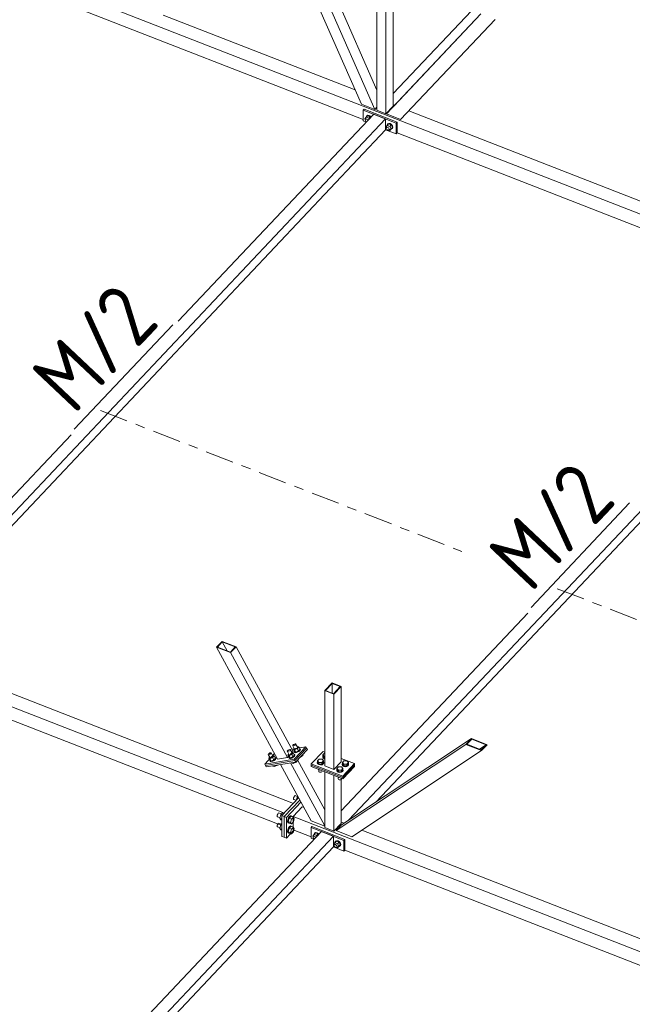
# Model space of a CAD drawing. Header units: millimetres. Extents: x -681 to 506, y -45 to 794.
# Tile 36 of 256: x 22 to 61, y 185 to 247. Entities that reach past the tile are written whole.
import ezdxf

# ---------------------------------------------------------------- set-up
doc = ezdxf.new("R2010")
doc.units = ezdxf.units.MM
doc.header["$LTSCALE"] = 0.6
doc.linetypes.add('XKITLINE00', pattern=[0])
doc.linetypes.add('XKITLINE03', pattern=[6, 3, -1, 1, -1])
for name, color, linetype, lineweight in [('Bolt', 7, 'Continuous', 0), ('Part', 2, 'Continuous', 0), ('PartMark', 3, 'Continuous', 0), ('S-GRID', 1, 'Continuous', 0)]:
    doc.layers.add(name, color=color, linetype=linetype, lineweight=lineweight)
doc.styles.add('ISOCPEUR', font='ISOCPEUR.TTF')

msp = doc.modelspace()

# ---------------------------------------------------------------- linework, layer by layer
at = {"layer": 'Bolt', "color": 3, "linetype": 'XKITLINE00', "lineweight": 0}
for p, q in [((43.647, 241.102), (43.729, 241.198)), ((43.676, 241.044), (43.647, 241.102)), ((43.67, 241.026), (43.683, 241.064)), ((43.683, 241.064), (43.729, 241.112)), ((43.683, 241.064), (43.718, 241.081)), ((43.718, 241.081), (43.765, 241.074)), ((43.728, 241.204), (43.751, 241.274)), ((43.729, 241.198), (43.728, 241.204)), ((43.729, 241.198), (43.821, 241.295)), ((43.894, 241.133), (43.729, 241.198)), ((43.751, 241.274), (43.816, 241.306)), ((43.751, 241.274), (43.769, 241.292)), ((43.765, 241.074), (43.813, 241.044)), ((43.833, 241.324), (43.769, 241.292)), ((43.816, 241.306), (43.904, 241.293)), ((43.986, 241.231), (43.821, 241.295)), ((43.921, 241.311), (43.833, 241.324)), ((43.894, 241.133), (43.986, 241.231)), ((43.921, 241.081), (43.894, 241.133)), ((43.904, 241.293), (43.991, 241.238)), ((44.009, 241.256), (43.921, 241.311)), ((44.013, 241.179), (43.986, 241.231)), ((43.991, 241.238), (44.026, 241.193)), ((44.044, 241.211), (44.009, 241.256)), ((43.683, 240.979), (43.67, 241.026)), ((43.718, 240.934), (43.683, 240.979)), ((43.758, 240.909), (43.718, 240.934)), ((43.813, 241.044), (43.846, 241.002)), ((44.977, 240.583), (45.059, 240.679)), ((45.006, 240.526), (44.977, 240.583)), ((45, 240.507), (45.013, 240.545)), ((45.013, 240.46), (45, 240.507)), ((45.013, 240.545), (45.059, 240.594)), ((45.013, 240.545), (45.048, 240.563)), ((45.048, 240.415), (45.013, 240.46)), ((45.048, 240.563), (45.095, 240.555)), ((45.058, 240.685), (45.081, 240.755)), ((45.059, 240.679), (45.058, 240.685)), ((45.059, 240.679), (45.151, 240.777)), ((45.059, 240.679), (45.223, 240.615)), ((45.081, 240.755), (45.146, 240.787)), ((45.081, 240.755), (45.099, 240.773)), ((45.095, 240.555), (45.143, 240.525)), ((45.163, 240.806), (45.099, 240.773)), ((45.143, 240.525), (45.177, 240.481)), ((45.146, 240.787), (45.233, 240.774)), ((45.316, 240.712), (45.151, 240.777)), ((45.251, 240.793), (45.163, 240.806)), ((45.177, 240.481), (45.19, 240.433)), ((45.177, 240.396), (45.223, 240.444)), ((45.19, 240.433), (45.177, 240.396)), ((45.223, 240.615), (45.316, 240.712)), ((45.223, 240.615), (45.306, 240.455)), ((45.223, 240.359), (45.316, 240.457)), ((45.223, 240.359), (45.306, 240.455)), ((45.233, 240.774), (45.321, 240.719)), ((45.339, 240.737), (45.251, 240.793)), ((45.306, 240.455), (45.398, 240.553)), ((45.321, 240.446), (45.307, 240.448)), ((45.398, 240.553), (45.316, 240.712)), ((45.316, 240.457), (45.398, 240.553)), ((45.321, 240.719), (45.386, 240.636)), ((45.386, 240.479), (45.321, 240.446)), ((45.403, 240.654), (45.339, 240.737)), ((45.386, 240.636), (45.409, 240.548)), ((45.409, 240.548), (45.386, 240.479)), ((45.386, 240.479), (45.403, 240.497)), ((45.426, 240.567), (45.403, 240.654)), ((45.403, 240.497), (45.426, 240.567)), ((45.095, 240.385), (45.048, 240.415)), ((45.143, 240.378), (45.095, 240.385)), ((45.177, 240.396), (45.143, 240.378)), ((45.157, 240.385), (45.223, 240.359)), ((38.831, 201.073), (38.879, 201.088)), ((38.879, 201.088), (38.912, 201.086)), ((39.069, 201.351), (39.087, 201.38)), ((39.077, 201.334), (39.069, 201.351)), ((39.11, 201.332), (39.077, 201.334)), ((39.192, 201.122), (39.077, 201.334)), ((39.087, 201.38), (39.126, 201.412)), ((39.158, 201.347), (39.11, 201.332)), ((39.167, 201.168), (39.111, 201.109)), ((39.111, 201.109), (39.183, 201.076)), ((39.191, 200.962), (39.111, 201.109)), ((39.126, 201.412), (39.177, 201.44)), ((39.209, 201.374), (39.158, 201.347)), ((39.177, 201.44), (39.225, 201.454)), ((39.354, 201.149), (39.183, 201.076)), ((39.248, 201.407), (39.209, 201.374)), ((39.225, 201.454), (39.258, 201.453)), ((39.266, 201.435), (39.248, 201.407)), ((39.258, 201.453), (39.266, 201.435)), ((39.373, 201.241), (39.258, 201.453)), ((39.354, 201.276), (39.382, 201.288)), ((39.454, 201.255), (39.354, 201.149)), ((39.354, 201.149), (39.434, 201.002)), ((39.382, 201.288), (39.454, 201.255)), ((39.434, 201.002), (39.534, 201.108)), ((39.454, 201.255), (39.534, 201.108)), ((39.545, 201.113), (39.512, 201.059)), ((39.513, 201.146), (39.53, 201.145)), ((39.53, 201.145), (39.545, 201.113)), ((39.545, 201.117), (39.53, 201.145)), ((39.56, 201.085), (39.545, 201.117)), ((37.511, 200.786), (37.529, 200.815)), ((37.52, 200.769), (37.511, 200.786)), ((37.552, 200.767), (37.52, 200.769)), ((37.634, 200.557), (37.52, 200.769)), ((37.529, 200.815), (37.569, 200.847)), ((37.6, 200.782), (37.552, 200.767)), ((37.61, 200.603), (37.554, 200.544)), ((37.554, 200.544), (37.625, 200.511)), ((37.634, 200.397), (37.554, 200.544)), ((37.569, 200.847), (37.619, 200.874)), ((37.651, 200.809), (37.6, 200.782)), ((37.619, 200.874), (37.668, 200.889)), ((37.796, 200.584), (37.625, 200.511)), ((37.625, 200.511), (37.705, 200.364)), ((37.691, 200.841), (37.651, 200.809)), ((37.668, 200.889), (37.7, 200.888)), ((37.709, 200.87), (37.691, 200.841)), ((37.7, 200.888), (37.709, 200.87)), ((37.815, 200.676), (37.7, 200.888)), ((37.796, 200.711), (37.825, 200.722)), ((37.896, 200.689), (37.796, 200.584)), ((37.796, 200.584), (37.876, 200.437)), ((37.825, 200.722), (37.896, 200.689)), ((37.876, 200.437), (37.976, 200.542)), ((37.954, 200.494), (37.881, 200.434)), ((37.896, 200.689), (37.976, 200.542)), ((37.896, 200.407), (37.969, 200.467)), ((37.987, 200.547), (37.954, 200.494)), ((37.955, 200.581), (37.972, 200.58)), ((37.969, 200.467), (38.002, 200.52)), ((37.972, 200.58), (37.987, 200.547)), ((37.987, 200.552), (37.972, 200.58)), ((38.002, 200.52), (37.987, 200.552)), ((38.723, 200.985), (38.741, 201.014)), ((38.731, 200.967), (38.723, 200.985)), ((38.764, 200.966), (38.731, 200.967)), ((38.846, 200.756), (38.731, 200.967)), ((38.741, 201.014), (38.781, 201.046)), ((38.812, 200.981), (38.764, 200.966)), ((38.821, 200.802), (38.766, 200.743)), ((38.766, 200.743), (38.837, 200.71)), ((38.845, 200.596), (38.766, 200.743)), ((38.781, 201.046), (38.831, 201.073)), ((38.863, 201.008), (38.812, 200.981)), ((38.834, 200.591), (38.842, 200.603)), ((38.85, 200.558), (38.834, 200.591)), ((39.008, 200.783), (38.837, 200.71)), ((38.837, 200.71), (38.917, 200.563)), ((38.845, 200.596), (38.917, 200.563)), ((38.91, 200.556), (38.85, 200.558)), ((38.864, 200.531), (38.85, 200.558)), ((38.903, 201.04), (38.863, 201.008)), ((38.864, 200.531), (38.925, 200.528)), ((38.921, 201.069), (38.903, 201.04)), ((38.999, 200.583), (38.91, 200.556)), ((38.912, 201.086), (38.921, 201.069)), ((39.027, 200.875), (38.912, 201.086)), ((38.917, 200.563), (39.088, 200.636)), ((38.925, 200.528), (39.014, 200.555)), ((39.093, 200.633), (38.999, 200.583)), ((39.008, 200.909), (39.036, 200.921)), ((39.108, 200.888), (39.008, 200.783)), ((39.008, 200.783), (39.088, 200.636)), ((39.014, 200.555), (39.108, 200.606)), ((39.036, 200.921), (39.108, 200.888)), ((39.088, 200.636), (39.188, 200.741)), ((39.166, 200.693), (39.093, 200.633)), ((39.108, 200.888), (39.188, 200.741)), ((39.108, 200.606), (39.181, 200.666)), ((39.199, 200.746), (39.166, 200.693)), ((39.167, 200.779), (39.184, 200.779)), ((39.18, 200.957), (39.187, 200.969)), ((39.195, 200.925), (39.18, 200.957)), ((39.181, 200.666), (39.214, 200.719)), ((39.183, 201.076), (39.263, 200.929)), ((39.184, 200.779), (39.199, 200.746)), ((39.199, 200.751), (39.184, 200.779)), ((39.191, 200.962), (39.263, 200.929)), ((39.256, 200.922), (39.195, 200.925)), ((39.21, 200.897), (39.195, 200.925)), ((39.214, 200.719), (39.199, 200.751)), ((39.21, 200.897), (39.271, 200.894)), ((39.345, 200.949), (39.256, 200.922)), ((39.263, 200.929), (39.434, 201.002)), ((39.271, 200.894), (39.36, 200.922)), ((39.439, 201), (39.345, 200.949)), ((39.36, 200.922), (39.454, 200.972)), ((39.512, 201.059), (39.439, 201)), ((39.454, 200.972), (39.527, 201.032)), ((39.527, 201.032), (39.56, 201.085)), ((39.557, 200.619), (39.626, 200.648)), ((39.626, 200.648), (39.611, 200.676)), ((39.626, 200.648), (39.726, 200.754)), ((39.726, 200.754), (39.711, 200.782)), ((40.639, 200.382), (40.739, 200.488)), ((40.739, 200.488), (40.931, 200.485)), ((40.931, 200.485), (41.024, 200.376)), ((40.972, 200.642), (40.985, 200.671)), ((40.997, 200.576), (40.972, 200.642)), ((40.972, 200.616), (40.972, 200.642)), ((40.972, 200.616), (40.997, 200.55)), ((40.985, 200.748), (41.085, 200.854)), ((40.985, 200.642), (40.985, 200.748)), ((41.077, 200.64), (40.985, 200.748)), ((41.077, 200.533), (40.985, 200.642)), ((41.07, 200.526), (40.997, 200.576)), ((40.997, 200.55), (41.07, 200.501)), ((41.106, 200.519), (41.07, 200.526)), ((41.07, 200.501), (41.106, 200.494)), ((41.077, 200.533), (41.077, 200.64)), ((41.106, 200.639), (41.077, 200.64)), ((41.106, 200.533), (41.077, 200.533)), ((41.085, 200.854), (41.106, 200.854)), ((37.622, 200.392), (37.63, 200.404)), ((37.638, 200.36), (37.622, 200.392)), ((37.634, 200.397), (37.705, 200.364)), ((37.698, 200.357), (37.638, 200.36)), ((37.653, 200.332), (37.638, 200.36)), ((37.653, 200.332), (37.713, 200.329)), ((37.787, 200.384), (37.698, 200.357)), ((37.705, 200.364), (37.876, 200.437)), ((37.713, 200.329), (37.802, 200.357)), ((37.881, 200.434), (37.787, 200.384)), ((37.802, 200.357), (37.896, 200.407)), ((37.826, 200.043), (37.816, 200.061)), ((37.826, 200.043), (37.897, 200.01)), ((37.897, 200.01), (37.865, 200.069)), ((37.897, 200.01), (38.068, 200.083)), ((38.068, 200.083), (38.059, 200.101)), ((38.068, 200.083), (38.09, 200.106)), ((39.038, 200.242), (39.028, 200.26)), ((39.038, 200.242), (39.109, 200.209)), ((39.109, 200.209), (39.077, 200.268)), ((39.109, 200.209), (39.28, 200.282)), ((39.28, 200.282), (39.265, 200.31)), ((39.28, 200.282), (39.38, 200.388)), ((39.38, 200.388), (39.365, 200.415)), ((40.626, 200.276), (40.639, 200.305)), ((40.651, 200.209), (40.626, 200.276)), ((40.626, 200.25), (40.626, 200.276)), ((40.626, 200.25), (40.651, 200.184)), ((40.639, 200.275), (40.639, 200.382)), ((40.731, 200.273), (40.639, 200.382)), ((40.639, 200.275), (40.731, 200.167)), ((40.725, 200.16), (40.651, 200.209)), ((40.651, 200.184), (40.725, 200.134)), ((40.827, 200.141), (40.725, 200.16)), ((40.725, 200.134), (40.827, 200.115)), ((40.731, 200.167), (40.731, 200.273)), ((40.924, 200.271), (40.731, 200.273)), ((40.731, 200.167), (40.924, 200.164)), ((40.93, 200.157), (40.827, 200.141)), ((40.827, 200.115), (40.93, 200.131)), ((41.024, 200.376), (40.924, 200.271)), ((40.924, 200.164), (40.924, 200.271)), ((40.924, 200.164), (41.024, 200.27)), ((41.007, 200.204), (40.93, 200.157)), ((40.93, 200.131), (41.007, 200.179)), ((41.037, 200.27), (41.007, 200.204)), ((41.007, 200.179), (41.037, 200.244)), ((41.024, 200.27), (41.024, 200.376)), ((41.024, 200.304), (41.037, 200.27)), ((41.037, 200.244), (41.037, 200.27)), ((41.874, 199.9), (41.974, 200.006)), ((41.874, 199.794), (41.874, 199.9)), ((41.966, 199.792), (41.874, 199.9)), ((41.974, 200.006), (42.166, 200.003)), ((42.259, 199.895), (42.159, 199.789)), ((42.166, 200.003), (42.259, 199.895)), ((42.206, 200.16), (42.22, 200.189)), ((42.232, 200.094), (42.206, 200.16)), ((42.206, 200.135), (42.206, 200.16)), ((42.206, 200.135), (42.232, 200.068)), ((42.22, 200.267), (42.319, 200.372)), ((42.22, 200.16), (42.22, 200.267)), ((42.312, 200.158), (42.22, 200.267)), ((42.22, 200.16), (42.312, 200.052)), ((42.305, 200.044), (42.232, 200.094)), ((42.232, 200.068), (42.305, 200.019)), ((42.259, 199.788), (42.259, 199.895)), ((42.407, 200.025), (42.305, 200.044)), ((42.305, 200.019), (42.407, 200)), ((42.312, 200.052), (42.312, 200.158)), ((42.505, 200.155), (42.312, 200.158)), ((42.312, 200.052), (42.505, 200.049)), ((42.319, 200.372), (42.512, 200.37)), ((42.511, 200.042), (42.407, 200.025)), ((42.407, 200), (42.511, 200.016)), ((42.604, 200.261), (42.505, 200.155)), ((42.505, 200.049), (42.604, 200.155)), ((42.505, 200.049), (42.505, 200.155)), ((42.588, 200.089), (42.511, 200.042)), ((42.511, 200.016), (42.588, 200.063)), ((42.512, 200.37), (42.604, 200.261)), ((42.617, 200.155), (42.588, 200.089)), ((42.588, 200.063), (42.617, 200.129)), ((42.604, 200.155), (42.604, 200.261)), ((42.604, 200.189), (42.617, 200.155)), ((42.617, 200.129), (42.617, 200.155)), ((40.731, 199.81), (40.713, 199.831)), ((40.72, 199.721), (40.72, 199.823)), ((40.72, 199.721), (40.734, 199.685)), ((40.731, 199.81), (40.731, 199.824)), ((40.769, 199.809), (40.731, 199.81)), ((40.734, 199.685), (40.774, 199.658)), ((40.774, 199.658), (40.829, 199.648)), ((40.829, 199.648), (40.885, 199.657)), ((40.885, 199.657), (40.926, 199.682)), ((40.926, 199.682), (40.942, 199.718)), ((40.942, 199.718), (40.942, 199.741)), ((41.861, 199.794), (41.874, 199.823)), ((41.886, 199.728), (41.861, 199.794)), ((41.861, 199.768), (41.861, 199.794)), ((41.861, 199.768), (41.886, 199.702)), ((41.874, 199.794), (41.966, 199.685)), ((41.959, 199.678), (41.886, 199.728)), ((41.886, 199.702), (41.959, 199.653)), ((41.966, 199.328), (41.948, 199.349)), ((41.955, 199.239), (41.955, 199.341)), ((41.955, 199.239), (41.969, 199.203)), ((42.062, 199.659), (41.959, 199.678)), ((41.959, 199.653), (42.062, 199.633)), ((41.966, 199.685), (41.966, 199.792)), ((42.159, 199.789), (41.966, 199.792)), ((41.966, 199.685), (42.159, 199.683)), ((41.966, 199.328), (41.966, 199.342)), ((42.004, 199.327), (41.966, 199.328)), ((42.165, 199.675), (42.062, 199.659)), ((42.062, 199.633), (42.165, 199.65)), ((42.159, 199.683), (42.159, 199.789)), ((42.159, 199.683), (42.259, 199.788)), ((42.161, 199.201), (42.177, 199.236)), ((42.242, 199.723), (42.165, 199.675)), ((42.165, 199.65), (42.242, 199.697)), ((42.177, 199.236), (42.177, 199.26)), ((42.272, 199.788), (42.242, 199.723)), ((42.242, 199.697), (42.272, 199.763)), ((42.259, 199.823), (42.272, 199.788)), ((42.272, 199.763), (42.272, 199.788)), ((41.969, 199.203), (42.008, 199.177)), ((42.008, 199.177), (42.064, 199.166)), ((42.064, 199.166), (42.12, 199.175)), ((42.12, 199.175), (42.161, 199.201)), ((39.129, 198.031), (39.12, 197.971)), ((39.12, 197.971), (39.129, 197.929)), ((39.154, 198.096), (39.129, 198.031)), ((39.189, 198.146), (39.154, 198.096)), ((39.224, 198.169), (39.189, 198.146)), ((39.224, 198.169), (39.397, 198.101)), ((39.297, 197.865), (39.348, 198.048)), ((39.348, 198.048), (39.4, 198.103)), ((39.348, 198.048), (39.437, 198.014)), ((39.129, 197.929), (39.154, 197.919)), ((39.154, 197.919), (39.155, 197.919)), ((39.154, 197.919), (39.295, 197.864)), ((38.092, 196.932), (38.082, 196.871)), ((38.082, 196.871), (38.092, 196.83)), ((38.117, 196.997), (38.092, 196.932)), ((38.092, 196.83), (38.117, 196.82)), ((38.151, 197.047), (38.117, 196.997)), ((38.117, 196.82), (38.118, 196.82)), ((38.117, 196.82), (38.259, 196.764)), ((38.186, 197.07), (38.151, 197.047)), ((38.186, 197.07), (38.36, 197.002)), ((38.31, 196.949), (38.25, 196.733)), ((38.25, 196.733), (38.31, 196.643)), ((38.25, 196.733), (38.387, 196.679)), ((38.43, 197.076), (38.31, 196.949)), ((38.31, 196.949), (38.399, 196.914)), ((38.43, 197.076), (38.519, 197.041)), ((38.81, 196.758), (38.764, 196.64)), ((38.851, 196.738), (38.792, 196.521)), ((38.802, 196.626), (38.848, 196.743)), ((38.873, 196.85), (38.81, 196.758)), ((38.848, 196.743), (38.911, 196.836)), ((38.971, 196.865), (38.851, 196.738)), ((38.851, 196.738), (38.994, 196.683)), ((38.937, 196.893), (38.873, 196.85)), ((38.911, 196.836), (38.975, 196.878)), ((38.937, 196.893), (38.975, 196.878)), ((38.971, 196.865), (39.114, 196.809)), ((38.975, 196.878), (39.021, 196.858)), ((38.994, 196.683), (39.114, 196.809)), ((39.021, 196.858), (39.024, 196.844)), ((39.114, 196.809), (39.174, 196.72)), ((39.174, 196.72), (39.114, 196.503)), ((38.092, 196.294), (38.082, 196.233)), ((38.082, 196.233), (38.092, 196.192)), ((38.117, 196.358), (38.092, 196.294)), ((38.092, 196.192), (38.117, 196.181)), ((38.151, 196.409), (38.117, 196.358)), ((38.117, 196.181), (38.118, 196.182)), ((38.117, 196.181), (38.259, 196.126)), ((38.186, 196.431), (38.151, 196.409)), ((38.186, 196.431), (38.36, 196.364)), ((38.31, 196.311), (38.25, 196.094)), ((38.25, 196.094), (38.31, 196.005)), ((38.25, 196.094), (38.387, 196.041)), ((38.31, 196.643), (38.387, 196.613)), ((38.387, 196.392), (38.31, 196.311)), ((38.31, 196.311), (38.387, 196.281)), ((38.764, 196.64), (38.747, 196.529)), ((38.747, 196.529), (38.764, 196.453)), ((38.764, 196.453), (38.81, 196.434)), ((38.81, 196.12), (38.764, 196.002)), ((38.785, 196.514), (38.802, 196.626)), ((38.802, 196.438), (38.785, 196.514)), ((38.792, 196.521), (38.851, 196.432)), ((38.792, 196.521), (38.934, 196.466)), ((38.851, 196.1), (38.792, 195.883)), ((38.848, 196.419), (38.802, 196.438)), ((38.802, 195.987), (38.848, 196.105)), ((38.81, 196.434), (38.811, 196.434)), ((38.81, 196.434), (38.848, 196.419)), ((38.873, 196.212), (38.81, 196.12)), ((38.861, 196.428), (38.848, 196.419)), ((38.848, 196.105), (38.911, 196.197)), ((38.851, 196.432), (38.994, 196.376)), ((38.971, 196.227), (38.851, 196.1)), ((38.851, 196.1), (38.994, 196.044)), ((38.937, 196.254), (38.873, 196.212)), ((38.911, 196.197), (38.975, 196.239)), ((38.934, 196.466), (38.994, 196.683)), ((38.994, 196.376), (38.934, 196.466)), ((38.937, 196.254), (38.975, 196.239)), ((38.971, 196.227), (39.114, 196.171)), ((38.975, 196.239), (39.021, 196.22)), ((39.114, 196.503), (38.994, 196.376)), ((38.994, 196.044), (39.114, 196.171)), ((39.021, 196.22), (39.024, 196.206)), ((39.114, 196.171), (39.174, 196.081)), ((38.31, 196.005), (38.387, 195.975)), ((38.764, 196.002), (38.747, 195.89)), ((38.747, 195.89), (38.764, 195.815)), ((38.764, 195.815), (38.81, 195.795)), ((38.785, 195.876), (38.802, 195.987)), ((38.802, 195.8), (38.785, 195.876)), ((38.792, 195.883), (38.851, 195.793)), ((38.792, 195.883), (38.934, 195.828)), ((38.848, 195.781), (38.802, 195.8)), ((38.81, 195.795), (38.811, 195.796)), ((38.81, 195.795), (38.848, 195.781)), ((38.861, 195.789), (38.848, 195.781)), ((38.851, 195.793), (38.994, 195.738)), ((38.934, 195.828), (38.994, 196.044)), ((38.994, 195.738), (38.934, 195.828)), ((39.114, 195.865), (38.994, 195.738)), ((39.174, 196.081), (39.114, 195.865)), ((40.34, 195.609), (40.422, 195.704)), ((40.369, 195.551), (40.34, 195.609)), ((40.363, 195.533), (40.376, 195.57)), ((40.376, 195.485), (40.363, 195.533)), ((40.376, 195.57), (40.422, 195.619)), ((40.376, 195.57), (40.411, 195.588)), ((40.411, 195.44), (40.376, 195.485)), ((40.411, 195.588), (40.458, 195.581)), ((40.421, 195.711), (40.444, 195.78)), ((40.422, 195.705), (40.421, 195.711)), ((40.422, 195.704), (40.514, 195.802)), ((40.586, 195.64), (40.422, 195.704)), ((40.444, 195.78), (40.508, 195.813)), ((40.444, 195.78), (40.461, 195.799)), ((40.458, 195.581), (40.506, 195.551)), ((40.526, 195.831), (40.461, 195.799)), ((40.506, 195.551), (40.539, 195.508)), ((40.508, 195.813), (40.596, 195.8)), ((40.679, 195.738), (40.514, 195.802)), ((40.614, 195.818), (40.526, 195.831)), ((40.586, 195.64), (40.679, 195.738)), ((40.613, 195.588), (40.586, 195.64)), ((40.596, 195.8), (40.684, 195.744)), ((40.702, 195.763), (40.614, 195.818)), ((40.706, 195.685), (40.679, 195.738)), ((40.684, 195.744), (40.719, 195.699)), ((40.736, 195.718), (40.702, 195.763)), ((40.451, 195.415), (40.411, 195.44)), ((41.669, 195.09), (41.752, 195.185)), ((41.699, 195.032), (41.669, 195.09)), ((41.693, 195.014), (41.706, 195.052)), ((41.706, 194.966), (41.693, 195.014)), ((41.706, 195.052), (41.752, 195.1)), ((41.706, 195.052), (41.74, 195.069)), ((41.74, 194.922), (41.706, 194.966)), ((41.74, 195.069), (41.788, 195.062)), ((41.788, 194.892), (41.74, 194.922)), ((41.75, 195.192), (41.774, 195.261)), ((41.752, 195.186), (41.75, 195.192)), ((41.752, 195.185), (41.844, 195.283)), ((41.752, 195.185), (41.916, 195.121)), ((41.774, 195.261), (41.838, 195.294)), ((41.774, 195.261), (41.791, 195.28)), ((41.788, 195.062), (41.835, 195.032)), ((41.835, 194.885), (41.788, 194.892)), ((41.856, 195.312), (41.791, 195.28)), ((41.835, 195.032), (41.87, 194.987)), ((41.87, 194.902), (41.835, 194.885)), ((41.838, 195.294), (41.926, 195.281)), ((42.008, 195.219), (41.844, 195.283)), ((41.85, 194.892), (41.916, 194.866)), ((41.944, 195.299), (41.856, 195.312)), ((41.87, 194.987), (41.883, 194.94)), ((41.87, 194.902), (41.916, 194.951)), ((41.883, 194.94), (41.87, 194.902)), ((41.916, 195.121), (42.008, 195.219)), ((41.916, 195.121), (41.999, 194.962)), ((41.916, 194.866), (42.008, 194.964)), ((41.916, 194.866), (41.999, 194.962)), ((41.926, 195.281), (42.014, 195.226)), ((42.031, 195.244), (41.944, 195.299)), ((41.999, 194.962), (42.091, 195.059)), ((42.014, 194.953), (42, 194.955)), ((42.091, 195.059), (42.008, 195.219)), ((42.008, 194.964), (42.091, 195.059)), ((42.014, 195.226), (42.078, 195.143)), ((42.078, 194.985), (42.014, 194.953)), ((42.096, 195.161), (42.031, 195.244)), ((42.078, 195.143), (42.102, 195.055)), ((42.102, 195.055), (42.078, 194.985)), ((42.078, 194.985), (42.096, 195.004)), ((42.119, 195.073), (42.096, 195.161)), ((42.096, 195.004), (42.119, 195.073))]:
    msp.add_line(p, q, dxfattribs=at)
at = {"layer": 'Part', "color": 2, "linetype": 'XKITLINE00', "lineweight": 0}
for p, q in [((-12.544, 263.772), (70.819, 231.256)), ((57.291, 255.244), (45.444, 242.695)), ((16.716, 251.508), (43.541, 241.045)), ((45.444, 250.588), (45.444, 241.906)), ((44.413, 250.321), (44.413, 241.64)), ((44.983, 250.099), (44.983, 241.417)), ((40.42, 248.896), (43.435, 242.021)), ((44.276, 241.693), (41.107, 248.92)), ((44.413, 242.92), (41.701, 249.104)), ((30.858, 247.679), (43.037, 242.928)), ((51.012, 247.748), (45.02, 241.403)), ((45.481, 241.891), (51.012, 247.748)), ((51.906, 247.399), (45.914, 241.054)), ((43.435, 242.021), (44.276, 241.693)), ((43.599, 241.704), (43.541, 241.643)), ((45.688, 240.888), (43.599, 241.704)), ((44.276, 241.693), (44.413, 241.838)), ((44.983, 241.417), (45.444, 241.906)), ((45.444, 241.989), (45.539, 241.952)), ((44.966, 241.087), (19.371, 213.974)), ((44.206, 241.383), (31.812, 228.255)), ((43.541, 241.643), (45.631, 240.827)), ((43.541, 240.962), (43.541, 241.643)), ((44.966, 241.087), (44.206, 241.383)), ((44.413, 241.64), (44.983, 241.417)), ((44.966, 240.406), (44.966, 241.087)), ((45.02, 241.403), (45.914, 241.054)), ((46.433, 241.604), (71.396, 231.867)), ((43.541, 240.962), (43.736, 240.885)), ((45.688, 240.888), (45.631, 240.827)), ((45.631, 240.827), (45.631, 240.146)), ((45.688, 240.208), (45.688, 240.888)), ((19.84, 213.791), (44.966, 240.406)), ((44.966, 240.406), (45.631, 240.146)), ((45.631, 240.146), (45.688, 240.208)), ((45.688, 240.208), (70.666, 230.465)), ((-44.823, 229.58), (38.54, 197.064)), ((73.938, 229.786), (42.617, 196.609)), ((44.344, 197.757), (73.938, 229.105)), ((25.012, 221.051), (13.165, 208.502)), ((53.984, 209.751), (42.137, 197.202)), ((14.153, 207.411), (39.116, 197.674)), ((34.587, 207.955), (34.241, 207.589)), ((34.241, 207.589), (35.135, 207.241)), ((34.241, 207.589), (38.102, 200.489)), ((34.292, 207.594), (34.603, 207.924)), ((34.292, 207.594), (35.119, 207.272)), ((34.587, 207.955), (35.481, 207.607)), ((34.603, 207.924), (34.915, 207.352)), ((35.43, 207.602), (34.603, 207.924)), ((35.119, 207.272), (35.43, 207.602)), ((35.481, 207.607), (35.135, 207.241)), ((39.095, 200.961), (35.481, 207.607)), ((35.135, 207.241), (38.749, 200.595)), ((13.409, 206.015), (38.387, 196.272)), ((41.567, 205.316), (41.106, 204.828)), ((41.152, 204.835), (41.578, 205.287)), ((41.152, 204.835), (41.665, 204.635)), ((41.567, 205.316), (42.137, 205.094)), ((41.578, 205.287), (41.578, 204.669)), ((42.091, 205.087), (41.578, 205.287)), ((41.665, 204.635), (42.091, 205.087)), ((41.676, 204.606), (42.137, 205.094)), ((42.137, 205.094), (42.137, 200.323)), ((41.106, 204.828), (41.676, 204.606)), ((41.106, 204.828), (41.106, 200.056)), ((41.676, 204.606), (41.676, 199.834)), ((50.403, 201.787), (42.174, 196.314)), ((50.403, 201.787), (50.057, 201.42)), ((50.423, 201.754), (50.112, 201.424)), ((51.4, 201.398), (50.403, 201.787)), ((51.345, 201.394), (50.423, 201.754)), ((39.004, 201.127), (39.902, 201.274)), ((39.902, 201.274), (39.153, 200.48)), ((39.952, 201.182), (39.203, 200.388)), ((39.203, 200.388), (39.952, 201.182)), ((39.253, 200.297), (40.002, 201.09)), ((39.952, 201.182), (39.902, 201.274)), ((40.002, 201.09), (39.952, 201.182)), ((50.057, 201.42), (41.828, 195.948)), ((50.057, 201.42), (51.054, 201.031)), ((50.112, 201.424), (51.034, 201.064)), ((50.917, 201.11), (51.345, 201.394)), ((51.034, 201.064), (51.345, 201.394)), ((51.054, 201.031), (51.4, 201.398)), ((37.915, 200.833), (37.295, 200.175)), ((39.153, 200.48), (37.295, 200.175)), ((38.749, 200.595), (38.102, 200.489)), ((38.749, 200.595), (39.095, 200.961)), ((39.203, 200.388), (39.153, 200.48)), ((40.25, 200.182), (40.999, 200.975)), ((40.999, 200.975), (41.106, 200.934)), ((42.137, 200.532), (42.994, 200.197)), ((51.054, 201.031), (42.825, 195.559)), ((37.295, 200.175), (37.345, 200.084)), ((37.345, 200.084), (39.203, 200.388)), ((37.345, 200.084), (39.203, 200.388)), ((37.395, 199.992), (37.345, 200.084)), ((39.253, 200.297), (37.395, 199.992)), ((38.293, 200.139), (40.233, 196.57)), ((41.106, 196.26), (38.939, 200.245)), ((39.203, 200.388), (39.253, 200.297)), ((41.106, 197.262), (39.382, 200.433)), ((40.25, 200.182), (40.25, 200.097)), ((40.25, 200.182), (42.244, 199.404)), ((40.25, 200.097), (42.244, 199.319)), ((40.25, 200.097), (40.25, 200.012)), ((40.25, 200.097), (42.244, 199.319)), ((40.25, 200.012), (42.244, 199.233)), ((41.106, 200.056), (41.676, 199.834)), ((41.676, 199.834), (42.137, 200.323)), ((42.244, 199.404), (42.994, 200.197)), ((42.994, 200.112), (42.244, 199.319)), ((42.244, 199.319), (42.994, 200.112)), ((42.994, 200.027), (42.244, 199.233)), ((42.994, 200.197), (42.994, 200.112)), ((42.994, 200.112), (42.994, 200.027)), ((41.106, 196.146), (41.106, 199.677)), ((41.676, 195.924), (41.676, 199.455)), ((42.137, 196.412), (42.137, 199.275)), ((42.244, 199.319), (42.244, 199.404)), ((42.244, 199.233), (42.244, 199.319)), ((39.444, 198.021), (38.387, 196.901)), ((38.529, 196.846), (39.515, 197.89)), ((39.515, 197.89), (38.529, 196.846)), ((38.672, 196.79), (39.587, 197.759)), ((39.68, 197.454), (39.104, 196.844)), ((39.68, 197.454), (39.772, 197.418)), ((38.387, 196.901), (38.529, 196.846)), ((38.387, 195.582), (38.387, 196.901)), ((38.529, 196.846), (38.529, 195.526)), ((38.529, 196.846), (38.672, 196.79)), ((38.529, 195.526), (38.529, 196.846)), ((38.672, 196.79), (38.672, 195.471)), ((39.104, 196.844), (78.273, 181.565)), ((39.104, 196.844), (39.104, 195.992)), ((40.233, 196.57), (41.106, 196.23)), ((40.291, 196.21), (40.234, 196.149)), ((40.234, 196.149), (42.323, 195.334)), ((40.234, 195.468), (40.234, 196.149)), ((42.381, 195.395), (40.291, 196.21)), ((41.106, 196.146), (41.676, 195.924)), ((41.676, 195.924), (42.137, 196.412)), ((42.174, 196.314), (41.828, 195.948)), ((42.137, 196.496), (42.333, 196.42)), ((41.659, 195.593), (10.338, 162.416)), ((40.899, 195.89), (28.505, 182.761)), ((38.529, 195.526), (38.387, 195.582)), ((38.529, 195.526), (38.672, 195.471)), ((38.672, 195.471), (39.148, 195.975)), ((39.104, 195.992), (40.234, 195.552)), ((40.234, 195.468), (40.429, 195.392)), ((41.659, 195.593), (40.899, 195.89)), ((41.659, 194.912), (41.659, 195.593)), ((41.828, 195.948), (42.825, 195.559)), ((43.459, 195.98), (68.41, 186.248)), ((12.065, 163.565), (41.659, 194.912)), ((41.659, 194.912), (42.323, 194.653)), ((42.381, 195.395), (42.323, 195.334)), ((42.323, 195.334), (42.323, 194.653)), ((42.381, 194.714), (42.381, 195.395)), ((42.323, 194.653), (42.381, 194.714)), ((42.381, 194.714), (69.206, 184.251))]:
    msp.add_line(p, q, dxfattribs=at)
at = {"layer": 'PartMark', "color": 1, "linetype": 'XKITLINE00', "lineweight": 0}
for p, q in [((25.214, 221.411), (31.465, 228.033)), ((54.186, 210.11), (60.437, 216.732))]:
    msp.add_line(p, q, dxfattribs=at)
at = {"layer": 'S-GRID', "color": 1, "linetype": 'XKITLINE03', "lineweight": 0}
for p, q in [((26.883, 222.596), (49.879, 213.626)), ((55.855, 211.295), (78.851, 202.325))]:
    msp.add_line(p, q, dxfattribs=at)

# ---------------------------------------------------------------- texts
at = {"layer": 'PartMark', "color": 1, "style": 'ISOCPEUR', "width": 0.85}
for p in [(25.189, 222.259), (54.161, 210.958)]:
    msp.add_text('M/2', height=4, rotation=46.65022, dxfattribs=at).set_placement(p)

doc.saveas('drawing.dxf')
